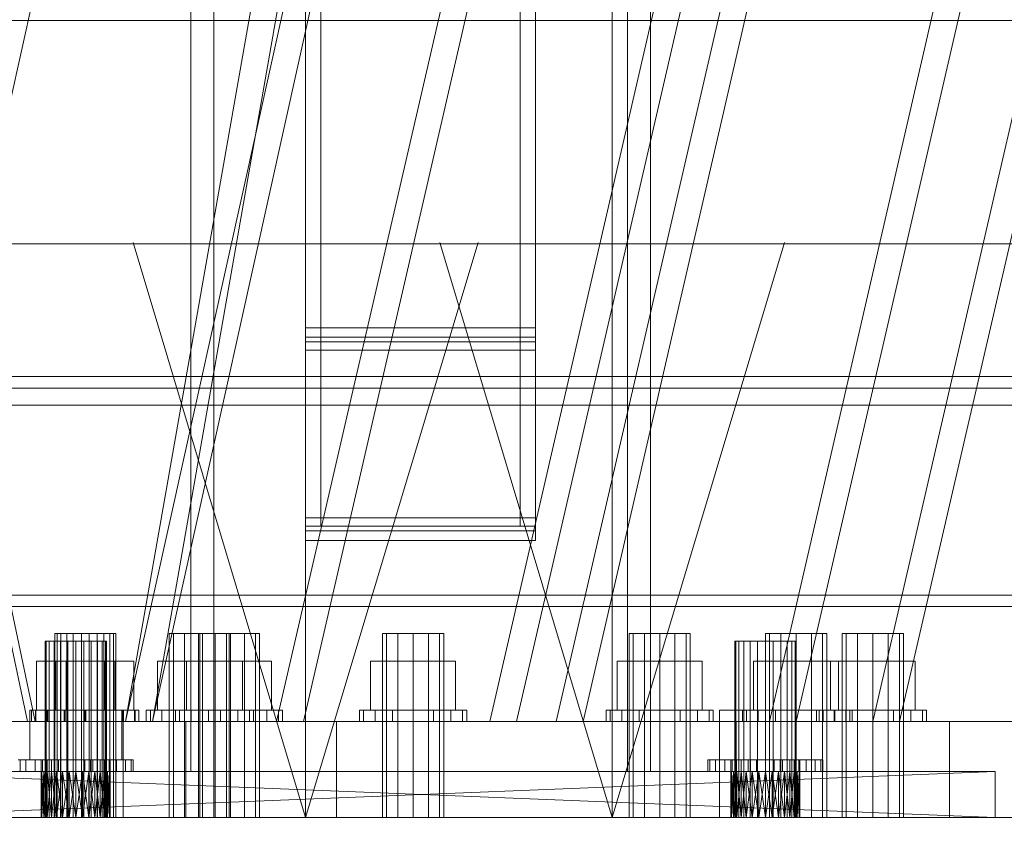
# Model space of a CAD drawing. Header units: millimetres. Extents: x -4738 to 65662, y -68080 to 6847.
# Tile 82 of 256: x -855 to -598, y -36001 to -35792. Entities that reach past the tile are written whole.
import ezdxf

# ---------------------------------------------------------------- set-up
doc = ezdxf.new("R2010")
doc.units = ezdxf.units.MM
for name, color, linetype, lineweight in [('COTAS_O', 1, 'Continuous', 0), ('COTAS_P', 1, 'Continuous', 0), ('frontal_C01', 7, 'Continuous', 0), ('frontal_C02', 7, 'Continuous', 0), ('frontal_C03', 7, 'Continuous', 0), ('frontal_C10', 7, 'Continuous', 0), ('frontal_mezcladora', 7, 'Continuous', 0), ('frontal_secador', 7, 'Continuous', 0)]:
    doc.layers.add(name, color=color, linetype=linetype, lineweight=lineweight)
doc.dimstyles.new('R19_100', dxfattribs={"dimtxt": 250, "dimasz": 150, "dimexe": 150, "dimexo": 80, "dimgap": 100, "dimtad": 1, "dimtih": 1, "dimtoh": 1, "dimdsep": 46, "dimcen": 0.09, "dimadec": 0, "dimazin": 0, "dimtfac": 1, "dimtdec": 4, "dimtofl": 0, "dimtmove": 0, "dimatfit": 3, "dimfxl": 1, "dimtolj": 1, "dimtzin": 0, "dimarcsym": 0})

# ---------------------------------------------------------------- blocks, each defined once
blk = doc.blocks.new('DIM_R31_46')
at = {"layer": 'COTAS_P'}
for p, q in [((-4100, -35030), (-4219.91, -35921.98)), ((140, -35600), (20.09, -36491.98)), ((-4219.91, -35921.98), (-4065.25, -35897.36)), ((20.09, -36491.98), (-4219.91, -35921.98)), ((-4219.91, -35921.98), (-4077.24, -35986.56)), ((20.09, -36491.98), (-122.58, -36427.39)), ((20.09, -36491.98), (-134.57, -36516.59))]:
    blk.add_line(p, q, dxfattribs=at)
blk.add_text('4278.14 P', height=250, rotation=172.3434, dxfattribs=at).set_placement((-2113.24, -36306.08))
blk = doc.blocks.new('DIM_R31_50')
at = {"layer": 'COTAS_O'}
for p, q in [((-1850, -34900), (-1850, -35600)), ((-150, -34900), (-150, -35600)), ((-1850, -35600), (-1700, -35555)), ((-150, -35600), (-300, -35555)), ((-150, -35600), (-1850, -35600)), ((-1850, -35600), (-1700, -35645)), ((-150, -35600), (-300, -35645))]:
    blk.add_line(p, q, dxfattribs=at)
blk.add_text('1700 O', height=250, rotation=180, dxfattribs=at).set_placement((-1000, -35700))
blk = doc.blocks.new('DIM_R31_53')
at = {"layer": 'COTAS_O'}
for p, q in [((-1480, -33670), (-780, -33670)), ((-780, -33670), (-825, -33820)), ((-780, -36000), (-780, -33670)), ((-780, -33670), (-735, -33820)), ((-780, -36000), (-825, -35850)), ((-780, -36000), (-735, -35850)), ((-1480, -36000), (-780, -36000))]:
    blk.add_line(p, q, dxfattribs=at)
blk.add_text('2330 O', height=250, rotation=90, dxfattribs=at).set_placement((-880, -34835))
blk = doc.blocks.new('DIM_R31_54')
at = {"layer": 'COTAS_O'}
for p, q in [((-1480, -35300), (-1330, -35255)), ((490, -35300), (340, -35255)), ((-1480, -36000), (-1480, -35300)), ((-1480, -35300), (490, -35300)), ((-1480, -35300), (-1330, -35345)), ((490, -35300), (340, -35345)), ((490, -36000), (490, -35300))]:
    blk.add_line(p, q, dxfattribs=at)
blk.add_text('1970 O', height=250, dxfattribs=at).set_placement((-495, -35200))
blk = doc.blocks.new('DIM_R31_55')
at = {"layer": 'COTAS_O'}
for p, q in [((-1400, -33000), (-700, -33000)), ((-700, -33000), (-745, -33150)), ((-700, -36000), (-700, -33000)), ((-700, -33000), (-655, -33150)), ((-700, -36000), (-745, -35850)), ((-700, -36000), (-655, -35850)), ((-1400, -36000), (-700, -36000))]:
    blk.add_line(p, q, dxfattribs=at)
blk.add_text('3000 O', height=250, rotation=90, dxfattribs=at).set_placement((-800, -34500))
blk = doc.blocks.new('DIM_R31_56')
at = {"layer": 'COTAS_O'}
for p, q in [((-1400, -35300), (-1250, -35255)), ((1400, -35300), (1250, -35255)), ((-1400, -36000), (-1400, -35300)), ((-1400, -35300), (1400, -35300)), ((-1400, -35300), (-1250, -35345)), ((1400, -35300), (1250, -35345)), ((1400, -36000), (1400, -35300))]:
    blk.add_line(p, q, dxfattribs=at)
blk.add_text('2800 O', height=250, dxfattribs=at).set_placement((0, -35200))

msp = doc.modelspace()

# ---------------------------------------------------------------- linework, layer by layer
at = {"layer": 'frontal_C01'}
for p, q in [((-787.595, -35975), (-470, -34599.343)), ((-780.595, -35975), (-463, -34599.343)), ((-714.595, -35975), (-397, -34599.343)), ((-707.595, -35975), (-390, -34599.343)), ((-631.981, -35975), (-470, -35273.382)), ((-624.981, -35975), (-463, -35273.382)), ((-814.524, -35952), (-815.595, -35952)), ((-815.595, -36000), (-815.595, -35952)), ((-811.595, -35952), (-814.524, -35952)), ((-814.524, -36000), (-814.524, -35952)), ((-807.595, -35952), (-811.595, -35952)), ((-811.595, -36000), (-811.595, -35952)), ((-807.595, -35952), (-803.595, -35952)), ((-807.595, -35952), (-807.595, -36000)), ((-803.595, -35952), (-800.667, -35952)), ((-803.595, -36000), (-803.595, -35952)), ((-800.667, -35952), (-799.595, -35952)), ((-800.667, -36000), (-800.667, -35952)), ((-799.595, -36000), (-799.595, -35952)), ((-694.524, -35952), (-695.595, -35952)), ((-695.595, -36000), (-695.595, -35952)), ((-691.595, -35952), (-694.524, -35952)), ((-694.524, -36000), (-694.524, -35952)), ((-687.595, -35952), (-691.595, -35952)), ((-691.595, -36000), (-691.595, -35952)), ((-687.595, -35952), (-683.595, -35952)), ((-687.595, -35952), (-687.595, -36000)), ((-683.595, -35952), (-680.667, -35952)), ((-683.595, -36000), (-683.595, -35952)), ((-680.667, -35952), (-679.595, -35952)), ((-680.667, -36000), (-680.667, -35952)), ((-679.595, -36000), (-679.595, -35952)), ((-658.909, -35952), (-659.981, -35952)), ((-659.981, -36000), (-659.981, -35952)), ((-655.981, -35952), (-658.909, -35952)), ((-658.909, -36000), (-658.909, -35952)), ((-651.981, -35952), (-655.981, -35952)), ((-655.981, -36000), (-655.981, -35952)), ((-651.981, -35952), (-647.981, -35952)), ((-651.981, -35952), (-651.981, -36000)), ((-647.981, -35952), (-645.053, -35952)), ((-647.981, -36000), (-647.981, -35952)), ((-645.053, -35952), (-643.981, -35952)), ((-645.053, -36000), (-645.053, -35952)), ((-643.981, -36000), (-643.981, -35952)), ((-807.595, -35959.2), (-818.681, -35959.2)), ((-818.681, -35972), (-818.681, -35959.2)), ((-807.595, -35959.2), (-796.51, -35959.2)), ((-807.595, -35959.2), (-807.595, -35972)), ((-796.51, -35972), (-796.51, -35959.2)), ((-687.595, -35959.2), (-698.681, -35959.2)), ((-698.681, -35972), (-698.681, -35959.2)), ((-687.595, -35959.2), (-676.51, -35959.2)), ((-687.595, -35959.2), (-687.595, -35972)), ((-676.51, -35972), (-676.51, -35959.2)), ((-651.981, -35959.2), (-663.066, -35959.2)), ((-663.066, -35972), (-663.066, -35959.2)), ((-651.981, -35959.2), (-640.896, -35959.2)), ((-651.981, -35959.2), (-651.981, -35972)), ((-640.896, -35972), (-640.896, -35959.2)), ((-820.53, -35972), (-821.595, -35972)), ((-821.595, -35975), (-821.595, -35972)), ((-817.495, -35972), (-820.53, -35972)), ((-820.53, -35975), (-820.53, -35972)), ((-818.681, -35972), (-807.595, -35972)), ((-812.953, -35972), (-817.495, -35972)), ((-817.495, -35975), (-817.495, -35972)), ((-807.595, -35972), (-812.953, -35972)), ((-812.953, -35975), (-812.953, -35972)), ((-807.595, -35972), (-802.238, -35972)), ((-807.595, -35972), (-807.595, -35975)), ((-807.595, -35972), (-796.51, -35972)), ((-802.238, -35972), (-797.696, -35972)), ((-802.238, -35975), (-802.238, -35972)), ((-797.696, -35972), (-794.661, -35972)), ((-797.696, -35975), (-797.696, -35972)), ((-794.661, -35972), (-793.595, -35972)), ((-794.661, -35975), (-794.661, -35972)), ((-793.595, -35975), (-793.595, -35972)), ((-700.53, -35972), (-701.595, -35972)), ((-701.595, -35975), (-701.595, -35972)), ((-697.495, -35972), (-700.53, -35972)), ((-700.53, -35975), (-700.53, -35972)), ((-698.681, -35972), (-687.595, -35972)), ((-692.953, -35972), (-697.495, -35972)), ((-697.495, -35975), (-697.495, -35972)), ((-687.595, -35972), (-692.953, -35972)), ((-692.953, -35975), (-692.953, -35972)), ((-687.595, -35972), (-682.238, -35972)), ((-687.595, -35972), (-687.595, -35975)), ((-687.595, -35972), (-676.51, -35972)), ((-682.238, -35972), (-677.696, -35972)), ((-682.238, -35975), (-682.238, -35972)), ((-677.696, -35972), (-674.661, -35972)), ((-677.696, -35975), (-677.696, -35972)), ((-674.661, -35972), (-673.595, -35972)), ((-674.661, -35975), (-674.661, -35972)), ((-673.595, -35975), (-673.595, -35972)), ((-664.916, -35972), (-665.981, -35972)), ((-665.981, -35975), (-665.981, -35972)), ((-661.881, -35972), (-664.916, -35972)), ((-664.916, -35975), (-664.916, -35972)), ((-663.066, -35972), (-651.981, -35972)), ((-657.339, -35972), (-661.881, -35972)), ((-661.881, -35975), (-661.881, -35972)), ((-651.981, -35972), (-657.339, -35972)), ((-657.339, -35975), (-657.339, -35972)), ((-651.981, -35972), (-646.624, -35972)), ((-651.981, -35972), (-651.981, -35975)), ((-651.981, -35972), (-640.896, -35972)), ((-646.624, -35972), (-642.082, -35972)), ((-646.624, -35975), (-646.624, -35972)), ((-642.082, -35972), (-639.047, -35972)), ((-642.082, -35975), (-642.082, -35972)), ((-639.047, -35972), (-637.981, -35972)), ((-639.047, -35975), (-639.047, -35972)), ((-637.981, -35975), (-637.981, -35972)), ((-827.595, -35975), (-667.595, -35975)), ((-827.595, -36000), (-827.595, -35975)), ((-820.53, -35975), (-821.595, -35975)), ((-817.495, -35975), (-820.53, -35975)), ((-812.953, -35975), (-817.495, -35975)), ((-812.953, -35975), (-807.595, -35975)), ((-807.595, -35975), (-802.238, -35975)), ((-802.238, -35975), (-797.696, -35975)), ((-797.696, -35975), (-794.661, -35975)), ((-794.661, -35975), (-793.595, -35975)), ((-787.595, -35975), (-780.595, -35975)), ((-780.595, -35975), (-714.595, -35975)), ((-714.595, -35975), (-707.595, -35975)), ((-700.53, -35975), (-701.595, -35975)), ((-697.495, -35975), (-700.53, -35975)), ((-692.953, -35975), (-697.495, -35975)), ((-692.953, -35975), (-687.595, -35975)), ((-687.595, -35975), (-682.238, -35975)), ((-682.238, -35975), (-677.696, -35975)), ((-677.696, -35975), (-674.661, -35975)), ((-674.661, -35975), (-673.595, -35975)), ((-671.981, -35975), (-511.981, -35975)), ((-671.981, -36000), (-671.981, -35975)), ((-667.595, -36000), (-667.595, -35975)), ((-664.916, -35975), (-665.981, -35975)), ((-661.881, -35975), (-664.916, -35975)), ((-657.339, -35975), (-661.881, -35975)), ((-657.339, -35975), (-651.981, -35975)), ((-651.981, -35975), (-646.624, -35975)), ((-646.624, -35975), (-642.082, -35975)), ((-642.082, -35975), (-639.047, -35975)), ((-639.047, -35975), (-637.981, -35975)), ((-631.981, -35975), (-624.981, -35975)), ((-624.981, -35975), (-558.981, -35975)), ((-827.595, -36000), (-667.595, -36000)), ((-814.524, -36000), (-815.595, -36000)), ((-811.595, -36000), (-814.524, -36000)), ((-811.595, -36000), (-807.595, -36000)), ((-807.595, -36000), (-803.595, -36000)), ((-803.595, -36000), (-800.667, -36000)), ((-800.667, -36000), (-799.595, -36000)), ((-694.524, -36000), (-695.595, -36000)), ((-691.595, -36000), (-694.524, -36000)), ((-691.595, -36000), (-687.595, -36000)), ((-687.595, -36000), (-683.595, -36000)), ((-683.595, -36000), (-680.667, -36000)), ((-680.667, -36000), (-679.595, -36000)), ((-671.981, -36000), (-511.981, -36000)), ((-658.909, -36000), (-659.981, -36000)), ((-655.981, -36000), (-658.909, -36000)), ((-655.981, -36000), (-651.981, -36000)), ((-651.981, -36000), (-647.981, -36000)), ((-647.981, -36000), (-645.053, -36000)), ((-645.053, -36000), (-643.981, -36000))]:
    msp.add_line(p, q, dxfattribs=at)
at = {"layer": 'frontal_C02'}
for p, q in [((-827, -35975), (-397, -33530.372)), ((-820, -35975), (-390, -33530.372)), ((-893, -35975), (-463, -34035.57)), ((-827, -35975), (-397, -34035.57)), ((-820, -35975), (-390, -34035.57)), ((-731.964, -35975), (-470, -34840.309)), ((-724.964, -35975), (-463, -34840.309)), ((-658.964, -35975), (-397, -34840.309)), ((-651.964, -35975), (-390, -34840.309)), ((-806.928, -35952), (-808, -35952)), ((-808, -36000), (-808, -35952)), ((-804, -35952), (-806.928, -35952)), ((-806.928, -36000), (-806.928, -35952)), ((-800, -35952), (-804, -35952)), ((-804, -36000), (-804, -35952)), ((-800, -35952), (-796, -35952)), ((-800, -35952), (-800, -36000)), ((-796, -35952), (-793.072, -35952)), ((-796, -36000), (-796, -35952)), ((-793.072, -35952), (-792, -35952)), ((-793.072, -36000), (-793.072, -35952)), ((-792, -36000), (-792, -35952)), ((-758.892, -35952), (-759.964, -35952)), ((-759.964, -36000), (-759.964, -35952)), ((-755.964, -35952), (-758.892, -35952)), ((-758.892, -36000), (-758.892, -35952)), ((-751.964, -35952), (-755.964, -35952)), ((-755.964, -36000), (-755.964, -35952)), ((-751.964, -35952), (-747.964, -35952)), ((-751.964, -35952), (-751.964, -36000)), ((-747.964, -35952), (-745.036, -35952)), ((-747.964, -36000), (-747.964, -35952)), ((-745.036, -35952), (-743.964, -35952)), ((-745.036, -36000), (-745.036, -35952)), ((-743.964, -36000), (-743.964, -35952)), ((-638.892, -35952), (-639.964, -35952)), ((-639.964, -36000), (-639.964, -35952)), ((-635.964, -35952), (-638.892, -35952)), ((-638.892, -36000), (-638.892, -35952)), ((-631.964, -35952), (-635.964, -35952)), ((-635.964, -36000), (-635.964, -35952)), ((-631.964, -35952), (-627.964, -35952)), ((-631.964, -35952), (-631.964, -36000)), ((-627.964, -35952), (-625.036, -35952)), ((-627.964, -36000), (-627.964, -35952)), ((-625.036, -35952), (-623.964, -35952)), ((-625.036, -36000), (-625.036, -35952)), ((-623.964, -36000), (-623.964, -35952)), ((-800, -35959.2), (-811.085, -35959.2)), ((-811.085, -35972), (-811.085, -35959.2)), ((-800, -35959.2), (-788.915, -35959.2)), ((-800, -35959.2), (-800, -35972)), ((-788.915, -35972), (-788.915, -35959.2)), ((-751.964, -35959.2), (-763.049, -35959.2)), ((-763.049, -35972), (-763.049, -35959.2)), ((-751.964, -35959.2), (-740.879, -35959.2)), ((-751.964, -35959.2), (-751.964, -35972)), ((-740.879, -35972), (-740.879, -35959.2)), ((-631.964, -35959.2), (-643.049, -35959.2)), ((-643.049, -35972), (-643.049, -35959.2)), ((-631.964, -35959.2), (-620.879, -35959.2)), ((-631.964, -35959.2), (-631.964, -35972)), ((-620.879, -35972), (-620.879, -35959.2)), ((-812.934, -35972), (-814, -35972)), ((-814, -35975), (-814, -35972)), ((-809.899, -35972), (-812.934, -35972)), ((-812.934, -35975), (-812.934, -35972)), ((-811.085, -35972), (-800, -35972)), ((-805.358, -35972), (-809.899, -35972)), ((-809.899, -35975), (-809.899, -35972)), ((-800, -35972), (-805.358, -35972)), ((-805.358, -35975), (-805.358, -35972)), ((-800, -35972), (-794.642, -35972)), ((-800, -35972), (-800, -35975)), ((-800, -35972), (-788.915, -35972)), ((-794.642, -35972), (-790.101, -35972)), ((-794.642, -35975), (-794.642, -35972)), ((-790.101, -35972), (-787.066, -35972)), ((-790.101, -35975), (-790.101, -35972)), ((-787.066, -35972), (-786, -35972)), ((-787.066, -35975), (-787.066, -35972)), ((-786, -35975), (-786, -35972)), ((-764.898, -35972), (-765.964, -35972)), ((-765.964, -35975), (-765.964, -35972)), ((-761.863, -35972), (-764.898, -35972)), ((-764.898, -35975), (-764.898, -35972)), ((-763.049, -35972), (-751.964, -35972)), ((-757.322, -35972), (-761.863, -35972)), ((-761.863, -35975), (-761.863, -35972)), ((-751.964, -35972), (-757.322, -35972)), ((-757.322, -35975), (-757.322, -35972)), ((-751.964, -35972), (-746.606, -35972)), ((-751.964, -35972), (-751.964, -35975)), ((-751.964, -35972), (-740.879, -35972)), ((-746.606, -35972), (-742.065, -35972)), ((-746.606, -35975), (-746.606, -35972)), ((-742.065, -35972), (-739.03, -35972)), ((-742.065, -35975), (-742.065, -35972)), ((-739.03, -35972), (-737.964, -35972)), ((-739.03, -35975), (-739.03, -35972)), ((-737.964, -35975), (-737.964, -35972)), ((-644.898, -35972), (-645.964, -35972)), ((-645.964, -35975), (-645.964, -35972)), ((-641.863, -35972), (-644.898, -35972)), ((-644.898, -35975), (-644.898, -35972)), ((-643.049, -35972), (-631.964, -35972)), ((-637.322, -35972), (-641.863, -35972)), ((-641.863, -35975), (-641.863, -35972)), ((-631.964, -35972), (-637.322, -35972)), ((-637.322, -35975), (-637.322, -35972)), ((-631.964, -35972), (-626.606, -35972)), ((-631.964, -35972), (-631.964, -35975)), ((-631.964, -35972), (-620.879, -35972)), ((-626.606, -35972), (-622.065, -35972)), ((-626.606, -35975), (-626.606, -35972)), ((-622.065, -35972), (-619.03, -35972)), ((-622.065, -35975), (-622.065, -35972)), ((-619.03, -35972), (-617.964, -35972)), ((-619.03, -35975), (-619.03, -35972)), ((-617.964, -35975), (-617.964, -35972)), ((-940, -35975), (-780, -35975)), ((-893, -35975), (-827, -35975)), ((-827, -35975), (-820, -35975)), ((-812.934, -35975), (-814, -35975)), ((-809.899, -35975), (-812.934, -35975)), ((-805.358, -35975), (-809.899, -35975)), ((-805.358, -35975), (-800, -35975)), ((-800, -35975), (-794.642, -35975)), ((-794.642, -35975), (-790.101, -35975)), ((-790.101, -35975), (-787.066, -35975)), ((-787.066, -35975), (-786, -35975)), ((-780, -36000), (-780, -35975)), ((-771.964, -35975), (-611.964, -35975)), ((-771.964, -36000), (-771.964, -35975)), ((-764.898, -35975), (-765.964, -35975)), ((-761.863, -35975), (-764.898, -35975)), ((-757.322, -35975), (-761.863, -35975)), ((-757.322, -35975), (-751.964, -35975)), ((-751.964, -35975), (-746.606, -35975)), ((-746.606, -35975), (-742.065, -35975)), ((-742.065, -35975), (-739.03, -35975)), ((-739.03, -35975), (-737.964, -35975)), ((-731.964, -35975), (-724.964, -35975)), ((-724.964, -35975), (-658.964, -35975)), ((-658.964, -35975), (-651.964, -35975)), ((-644.898, -35975), (-645.964, -35975)), ((-641.863, -35975), (-644.898, -35975)), ((-637.322, -35975), (-641.863, -35975)), ((-637.322, -35975), (-631.964, -35975)), ((-631.964, -35975), (-626.606, -35975)), ((-626.606, -35975), (-622.065, -35975)), ((-622.065, -35975), (-619.03, -35975)), ((-619.03, -35975), (-617.964, -35975)), ((-611.964, -36000), (-611.964, -35975)), ((-940, -36000), (-780, -36000)), ((-806.928, -36000), (-808, -36000)), ((-804, -36000), (-806.928, -36000)), ((-804, -36000), (-800, -36000)), ((-800, -36000), (-796, -36000)), ((-796, -36000), (-793.072, -36000)), ((-793.072, -36000), (-792, -36000)), ((-771.964, -36000), (-611.964, -36000)), ((-758.892, -36000), (-759.964, -36000)), ((-755.964, -36000), (-758.892, -36000)), ((-755.964, -36000), (-751.964, -36000)), ((-751.964, -36000), (-747.964, -36000)), ((-747.964, -36000), (-745.036, -36000)), ((-745.036, -36000), (-743.964, -36000)), ((-638.892, -36000), (-639.964, -36000)), ((-635.964, -36000), (-638.892, -36000)), ((-635.964, -36000), (-631.964, -36000)), ((-631.964, -36000), (-627.964, -36000)), ((-627.964, -36000), (-625.036, -36000)), ((-625.036, -36000), (-623.964, -36000))]:
    msp.add_line(p, q, dxfattribs=at)
at = {"layer": 'frontal_C03'}
for p, q in [((-1678.13, -35792.091), (1678.13, -35792.091)), ((-1572.608, -35850.423), (1572.608, -35850.423)), ((-1572.608, -35892.423), (1572.608, -35892.423))]:
    msp.add_line(p, q, dxfattribs=at)
at = {"layer": 'frontal_C10'}
for p, q in [((-1140.786, -34618.837), (-852.583, -35975)), ((-850.63, -35975), (-1138.833, -34618.837)), ((-844.881, -35952), (-845.458, -35952)), ((-845.458, -35952), (-843.906, -35952)), ((-845.458, -36000), (-845.458, -35952)), ((-842.332, -35952), (-844.881, -35952)), ((-844.881, -36000), (-844.881, -35952)), ((-843.906, -35952), (-840.643, -35952)), ((-843.906, -36000), (-843.906, -35952)), ((-838.492, -35952), (-842.332, -35952)), ((-842.332, -36000), (-842.332, -35952)), ((-840.643, -35952), (-836.542, -35952)), ((-840.643, -36000), (-840.643, -35952)), ((-834.391, -35952), (-838.492, -35952)), ((-838.492, -36000), (-838.492, -35952)), ((-836.542, -35952), (-832.703, -35952)), ((-836.542, -36000), (-836.542, -35952)), ((-831.128, -35952), (-834.391, -35952)), ((-834.391, -35952), (-834.391, -36000)), ((-832.703, -35952), (-830.153, -35952)), ((-832.703, -36000), (-832.703, -35952)), ((-829.577, -35952), (-831.128, -35952)), ((-831.128, -36000), (-831.128, -35952)), ((-830.153, -35952), (-829.577, -35952)), ((-830.153, -36000), (-830.153, -35952)), ((-829.577, -36000), (-829.577, -35952)), ((-845.22, -35959.2), (-850.222, -35959.2)), ((-850.222, -35959.2), (-842.519, -35959.2)), ((-850.222, -35972), (-850.222, -35959.2)), ((-832.516, -35959.2), (-845.22, -35959.2)), ((-845.22, -35972), (-845.22, -35959.2)), ((-842.519, -35959.2), (-829.814, -35959.2)), ((-842.519, -35972), (-842.519, -35959.2)), ((-824.813, -35959.2), (-832.516, -35959.2)), ((-832.516, -35959.2), (-832.516, -35972)), ((-829.814, -35959.2), (-824.813, -35959.2)), ((-829.814, -35972), (-829.814, -35959.2)), ((-824.813, -35972), (-824.813, -35959.2)), ((-850.404, -35972), (-851.517, -35972)), ((-851.517, -35972), (-850.498, -35972)), ((-851.517, -35975), (-851.517, -35972)), ((-850.498, -35972), (-847.503, -35972)), ((-850.498, -35975), (-850.498, -35972)), ((-847.33, -35972), (-850.404, -35972)), ((-850.404, -35975), (-850.404, -35972)), ((-842.519, -35972), (-850.222, -35972)), ((-850.222, -35972), (-845.22, -35972)), ((-847.503, -35972), (-842.988, -35972)), ((-847.503, -35975), (-847.503, -35972)), ((-842.761, -35972), (-847.33, -35972)), ((-847.33, -35975), (-847.33, -35972)), ((-845.22, -35972), (-832.516, -35972)), ((-842.988, -35972), (-837.64, -35972)), ((-842.988, -35975), (-842.988, -35972)), ((-837.395, -35972), (-842.761, -35972)), ((-842.761, -35975), (-842.761, -35972)), ((-829.814, -35972), (-842.519, -35972)), ((-837.64, -35972), (-832.273, -35972)), ((-837.64, -35975), (-837.64, -35972)), ((-832.047, -35972), (-837.395, -35972)), ((-837.395, -35975), (-837.395, -35972)), ((-832.516, -35972), (-824.813, -35972)), ((-832.273, -35972), (-827.705, -35972)), ((-832.273, -35975), (-832.273, -35972)), ((-827.532, -35972), (-832.047, -35972)), ((-832.047, -35972), (-832.047, -35975)), ((-824.813, -35972), (-829.814, -35972)), ((-827.705, -35972), (-824.63, -35972)), ((-827.705, -35975), (-827.705, -35972)), ((-824.537, -35972), (-827.532, -35972)), ((-827.532, -35975), (-827.532, -35972)), ((-824.63, -35972), (-823.518, -35972)), ((-824.63, -35975), (-824.63, -35972)), ((-823.518, -35972), (-824.537, -35972)), ((-824.537, -35975), (-824.537, -35972)), ((-823.518, -35975), (-823.518, -35972)), ((-811.292, -35975), (-921.752, -35975)), ((-852.583, -35975), (-907.813, -35975)), ((-905.859, -35975), (-850.63, -35975)), ((-852.583, -35975), (-872.121, -35975)), ((-858.182, -35975), (-811.292, -35975)), ((-857.186, -35975), (-852.583, -35975)), ((-850.63, -35975), (-852.583, -35975)), ((-850.498, -35975), (-851.517, -35975)), ((-851.517, -35975), (-850.404, -35975)), ((-847.503, -35975), (-850.498, -35975)), ((-850.404, -35975), (-847.33, -35975)), ((-842.988, -35975), (-847.503, -35975)), ((-847.33, -35975), (-842.761, -35975)), ((-837.64, -35975), (-842.988, -35975)), ((-842.761, -35975), (-837.395, -35975)), ((-832.273, -35975), (-837.64, -35975)), ((-837.395, -35975), (-832.047, -35975)), ((-827.705, -35975), (-832.273, -35975)), ((-832.047, -35975), (-827.532, -35975)), ((-824.63, -35975), (-827.705, -35975)), ((-827.532, -35975), (-824.537, -35975)), ((-823.518, -35975), (-824.63, -35975)), ((-824.537, -35975), (-823.518, -35975)), ((-811.292, -36000), (-811.292, -35975)), ((-921.752, -36000), (-811.292, -36000)), ((-811.292, -36000), (-858.182, -36000)), ((-843.906, -36000), (-845.458, -36000)), ((-845.458, -36000), (-844.881, -36000)), ((-844.881, -36000), (-842.332, -36000)), ((-840.643, -36000), (-843.906, -36000)), ((-842.332, -36000), (-838.492, -36000)), ((-836.542, -36000), (-840.643, -36000)), ((-838.492, -36000), (-834.391, -36000)), ((-832.703, -36000), (-836.542, -36000)), ((-834.391, -36000), (-831.128, -36000)), ((-830.153, -36000), (-832.703, -36000)), ((-831.128, -36000), (-829.577, -36000)), ((-829.577, -36000), (-830.153, -36000))]:
    msp.add_line(p, q, dxfattribs=at)
at = {"layer": 'frontal_mezcladora'}
for p, q in [((-810, -35988), (-810, -34900)), ((-804, -35988), (-804, -34900)), ((-696, -35988), (-696, -34900)), ((-690, -35988), (-690, -34900)), ((-780, -35872.255), (-780, -35022.255)), ((-720, -35022.255), (-720, -35872.255)), ((-780, -35874.749), (-780, -35024.749)), ((-720, -35024.749), (-720, -35874.749)), ((-780, -35025.954), (-780, -35875.954)), ((-776, -35025.954), (-776, -35875.954)), ((-724, -35875.954), (-724, -35025.954)), ((-720, -35875.954), (-720, -35025.954)), ((-780, -35028.116), (-780, -35878.116)), ((-776, -35028.116), (-776, -35878.116)), ((-724, -35878.116), (-724, -35028.116)), ((-720, -35878.116), (-720, -35028.116)), ((-780, -35921.884), (-780, -35071.884)), ((-776, -35921.884), (-776, -35071.884)), ((-724, -35071.884), (-724, -35921.884)), ((-720, -35071.884), (-720, -35921.884)), ((-780, -35924.046), (-780, -35074.046)), ((-780, -35075.251), (-780, -35925.251)), ((-776, -35924.046), (-776, -35074.046)), ((-724, -35074.046), (-724, -35924.046)), ((-720, -35074.046), (-720, -35924.046)), ((-720, -35925.251), (-720, -35075.251)), ((-780, -35077.745), (-780, -35927.745)), ((-720, -35927.745), (-720, -35077.745)), ((-720, -35872.255), (-780, -35872.255)), ((-780, -35872.255), (-780, -35875.954)), ((-720, -35875.954), (-720, -35872.255)), ((-720, -35874.749), (-780, -35874.749)), ((-780, -35874.749), (-780, -35878.116)), ((-720, -35878.116), (-720, -35874.749)), ((-780, -35875.954), (-720, -35875.954)), ((-776, -35875.954), (-780, -35875.954)), ((-780, -35875.954), (-780, -35924.046)), ((-780, -35878.116), (-720, -35878.116)), ((-776, -35878.116), (-780, -35878.116)), ((-780, -35878.116), (-780, -35921.884)), ((-776, -35924.046), (-776, -35875.954)), ((-776, -35921.884), (-776, -35878.116)), ((-720, -35875.954), (-724, -35875.954)), ((-724, -35875.954), (-724, -35924.046)), ((-720, -35878.116), (-724, -35878.116)), ((-724, -35878.116), (-724, -35921.884)), ((-720, -35924.046), (-720, -35875.954)), ((-720, -35921.884), (-720, -35878.116)), ((-720, -35921.884), (-780, -35921.884)), ((-780, -35921.884), (-780, -35925.251)), ((-780, -35921.884), (-776, -35921.884)), ((-724, -35921.884), (-720, -35921.884)), ((-720, -35925.251), (-720, -35921.884)), ((-720, -35924.046), (-780, -35924.046)), ((-780, -35924.046), (-780, -35927.745)), ((-780, -35924.046), (-776, -35924.046)), ((-724, -35924.046), (-720, -35924.046)), ((-720, -35927.745), (-720, -35924.046)), ((-780, -35925.251), (-720, -35925.251)), ((-780, -35927.745), (-720, -35927.745)), ((-847.727, -35954), (-848, -35954)), ((-848, -36000), (-848, -35954)), ((-846.928, -35954), (-847.727, -35954)), ((-847.727, -36000), (-847.727, -35954)), ((-845.657, -35954), (-846.928, -35954)), ((-846.928, -36000), (-846.928, -35954)), ((-844, -35954), (-845.657, -35954)), ((-845.657, -36000), (-845.657, -35954)), ((-842.071, -35954), (-844, -35954)), ((-844, -36000), (-844, -35954)), ((-840, -35954), (-842.071, -35954)), ((-842.071, -36000), (-842.071, -35954)), ((-840, -35954), (-837.929, -35954)), ((-840, -35954), (-840, -36000)), ((-837.929, -35954), (-836, -35954)), ((-837.929, -36000), (-837.929, -35954)), ((-836, -35954), (-834.343, -35954)), ((-836, -36000), (-836, -35954)), ((-834.343, -35954), (-833.072, -35954)), ((-834.343, -36000), (-834.343, -35954)), ((-833.072, -35954), (-832.273, -35954)), ((-833.072, -36000), (-833.072, -35954)), ((-832.273, -35954), (-832, -35954)), ((-832.273, -36000), (-832.273, -35954)), ((-832, -36000), (-832, -35954)), ((-667.727, -35954), (-668, -35954)), ((-668, -36000), (-668, -35954)), ((-666.928, -35954), (-667.727, -35954)), ((-667.727, -36000), (-667.727, -35954)), ((-665.657, -35954), (-666.928, -35954)), ((-666.928, -36000), (-666.928, -35954)), ((-664, -35954), (-665.657, -35954)), ((-665.657, -36000), (-665.657, -35954)), ((-662.071, -35954), (-664, -35954)), ((-664, -36000), (-664, -35954)), ((-660, -35954), (-662.071, -35954)), ((-662.071, -36000), (-662.071, -35954)), ((-660, -35954), (-657.929, -35954)), ((-660, -35954), (-660, -36000)), ((-657.929, -35954), (-656, -35954)), ((-657.929, -36000), (-657.929, -35954)), ((-656, -35954), (-654.343, -35954)), ((-656, -36000), (-656, -35954)), ((-654.343, -35954), (-653.072, -35954)), ((-654.343, -36000), (-654.343, -35954)), ((-653.072, -35954), (-652.273, -35954)), ((-653.072, -36000), (-653.072, -35954)), ((-652.273, -35954), (-652, -35954)), ((-652.273, -36000), (-652.273, -35954)), ((-652, -36000), (-652, -35954)), ((-851.994, -35985), (-851.994, -35972)), ((-851.994, -35972), (-840, -35972)), ((-851.994, -35972), (-846.928, -35972)), ((-840, -35972), (-846.928, -35972)), ((-846.928, -35972), (-846.928, -35985)), ((-828.006, -35972), (-840, -35972)), ((-840, -35972), (-840, -35985)), ((-840, -35972), (-833.072, -35972)), ((-833.072, -35972), (-833.072, -35985)), ((-828.006, -35972), (-833.072, -35972)), ((-828.006, -35985), (-828.006, -35972)), ((-671.994, -35985), (-671.994, -35972)), ((-671.994, -35972), (-660, -35972)), ((-671.994, -35972), (-666.928, -35972)), ((-660, -35972), (-666.928, -35972)), ((-666.928, -35972), (-666.928, -35985)), ((-648.006, -35972), (-660, -35972)), ((-660, -35972), (-660, -35985)), ((-660, -35972), (-653.072, -35972)), ((-653.072, -35972), (-653.072, -35985)), ((-648.006, -35972), (-653.072, -35972)), ((-648.006, -35985), (-648.006, -35972)), ((-855, -35985), (-854.489, -35985)), ((-855, -35985), (-849, -35985)), ((-854.489, -35988), (-854.489, -35985)), ((-854.489, -35985), (-852.99, -35985)), ((-854.489, -35985), (-848.693, -35985)), ((-852.99, -35988), (-852.99, -35985)), ((-852.99, -35985), (-850.607, -35985)), ((-852.99, -35985), (-847.794, -35985)), ((-840, -35985), (-851.994, -35985)), ((-846.928, -35985), (-851.994, -35985)), ((-850.607, -35988), (-850.607, -35985)), ((-850.607, -35985), (-847.5, -35985)), ((-850.607, -35985), (-846.364, -35985)), ((-848.693, -35985), (-849, -35985)), ((-849, -35985), (-849, -35988)), ((-847.794, -35985), (-848.693, -35985)), ((-848.693, -35985), (-848.693, -35988)), ((-846.364, -35985), (-847.794, -35985)), ((-847.794, -35985), (-847.794, -35988)), ((-847.5, -35988), (-847.5, -35985)), ((-847.5, -35985), (-843.882, -35985)), ((-847.5, -35985), (-844.5, -35985)), ((-846.928, -35985), (-840, -35985)), ((-844.5, -35985), (-846.364, -35985)), ((-846.364, -35985), (-846.364, -35988)), ((-842.329, -35985), (-844.5, -35985)), ((-844.5, -35985), (-844.5, -35988)), ((-843.882, -35988), (-843.882, -35985)), ((-843.882, -35985), (-840, -35985)), ((-843.882, -35985), (-842.329, -35985)), ((-840, -35985), (-842.329, -35985)), ((-842.329, -35985), (-842.329, -35988)), ((-836.118, -35985), (-840, -35985)), ((-840, -35985), (-840, -35988)), ((-840, -35985), (-837.671, -35985)), ((-840, -35985), (-828.006, -35985)), ((-833.072, -35985), (-840, -35985)), ((-837.671, -35985), (-837.671, -35988)), ((-836.118, -35985), (-837.671, -35985)), ((-837.671, -35985), (-835.5, -35985)), ((-836.118, -35988), (-836.118, -35985)), ((-832.5, -35985), (-836.118, -35985)), ((-835.5, -35985), (-835.5, -35988)), ((-832.5, -35985), (-835.5, -35985)), ((-835.5, -35985), (-833.636, -35985)), ((-833.636, -35985), (-833.636, -35988)), ((-829.393, -35985), (-833.636, -35985)), ((-833.636, -35985), (-832.206, -35985)), ((-833.072, -35985), (-828.006, -35985)), ((-832.5, -35988), (-832.5, -35985)), ((-829.393, -35985), (-832.5, -35985)), ((-832.206, -35985), (-832.206, -35988)), ((-827.01, -35985), (-832.206, -35985)), ((-832.206, -35985), (-831.307, -35985)), ((-831.307, -35985), (-831.307, -35988)), ((-825.511, -35985), (-831.307, -35985)), ((-831.307, -35985), (-831, -35985)), ((-831, -35985), (-831, -35988)), ((-825, -35985), (-831, -35985)), ((-829.393, -35988), (-829.393, -35985)), ((-827.01, -35985), (-829.393, -35985)), ((-827.01, -35988), (-827.01, -35985)), ((-825.511, -35985), (-827.01, -35985)), ((-825.511, -35988), (-825.511, -35985)), ((-825, -35985), (-825.511, -35985)), ((-825, -35988), (-825, -35985)), ((-675, -35988), (-675, -35985)), ((-675, -35985), (-674.489, -35985)), ((-675, -35985), (-669, -35985)), ((-674.489, -35988), (-674.489, -35985)), ((-674.489, -35985), (-672.99, -35985)), ((-674.489, -35985), (-668.693, -35985)), ((-672.99, -35988), (-672.99, -35985)), ((-672.99, -35985), (-670.607, -35985)), ((-672.99, -35985), (-667.794, -35985)), ((-660, -35985), (-671.994, -35985)), ((-666.928, -35985), (-671.994, -35985)), ((-670.607, -35988), (-670.607, -35985)), ((-670.607, -35985), (-667.5, -35985)), ((-670.607, -35985), (-666.364, -35985)), ((-668.693, -35985), (-669, -35985)), ((-669, -35985), (-669, -35988)), ((-667.794, -35985), (-668.693, -35985)), ((-668.693, -35985), (-668.693, -35988)), ((-666.364, -35985), (-667.794, -35985)), ((-667.794, -35985), (-667.794, -35988)), ((-667.5, -35988), (-667.5, -35985)), ((-667.5, -35985), (-663.882, -35985)), ((-667.5, -35985), (-664.5, -35985)), ((-666.928, -35985), (-660, -35985)), ((-664.5, -35985), (-666.364, -35985)), ((-666.364, -35985), (-666.364, -35988)), ((-662.329, -35985), (-664.5, -35985)), ((-664.5, -35985), (-664.5, -35988)), ((-663.882, -35988), (-663.882, -35985)), ((-663.882, -35985), (-660, -35985)), ((-663.882, -35985), (-662.329, -35985)), ((-660, -35985), (-662.329, -35985)), ((-662.329, -35985), (-662.329, -35988)), ((-656.118, -35985), (-660, -35985)), ((-660, -35985), (-660, -35988)), ((-660, -35985), (-657.671, -35985)), ((-660, -35985), (-648.006, -35985)), ((-653.072, -35985), (-660, -35985)), ((-657.671, -35985), (-657.671, -35988)), ((-656.118, -35985), (-657.671, -35985)), ((-657.671, -35985), (-655.5, -35985)), ((-656.118, -35988), (-656.118, -35985)), ((-652.5, -35985), (-656.118, -35985)), ((-655.5, -35985), (-655.5, -35988)), ((-652.5, -35985), (-655.5, -35985)), ((-655.5, -35985), (-653.636, -35985)), ((-653.636, -35985), (-653.636, -35988)), ((-649.393, -35985), (-653.636, -35985)), ((-653.636, -35985), (-652.206, -35985)), ((-653.072, -35985), (-648.006, -35985)), ((-652.5, -35988), (-652.5, -35985)), ((-649.393, -35985), (-652.5, -35985)), ((-652.206, -35985), (-652.206, -35988)), ((-647.01, -35985), (-652.206, -35985)), ((-652.206, -35985), (-651.307, -35985)), ((-651.307, -35985), (-651.307, -35988)), ((-645.511, -35985), (-651.307, -35985)), ((-651.307, -35985), (-651, -35985)), ((-651, -35985), (-651, -35988)), ((-645, -35985), (-651, -35985)), ((-649.393, -35988), (-649.393, -35985)), ((-647.01, -35985), (-649.393, -35985)), ((-647.01, -35988), (-647.01, -35985)), ((-645.511, -35985), (-647.01, -35985)), ((-645.511, -35988), (-645.511, -35985)), ((-645, -35985), (-645.511, -35985)), ((-645, -35988), (-645, -35985)), ((-660, -35988), (-900, -35988)), ((-900, -35988), (-661.756, -35988)), ((-900, -35988), (-840, -35988)), ((-838.244, -35988), (-900, -35988)), ((-900, -35988), (-841.756, -35988)), ((-600, -35988), (-900, -35988)), ((-900, -35988), (-663.444, -35988)), ((-836.556, -35988), (-900, -35988)), ((-900, -35988), (-843.444, -35988)), ((-900, -35988), (-665, -35988)), ((-835, -35988), (-900, -35988)), ((-900, -35988), (-845, -35988)), ((-900, -35988), (-666.364, -35988)), ((-900, -35988), (-846.364, -35988)), ((-900, -35988), (-667.483, -35988)), ((-900, -35988), (-847.483, -35988)), ((-900, -35988), (-668.315, -35988)), ((-900, -35988), (-848.315, -35988)), ((-900, -35988), (-668.827, -35988)), ((-900, -35988), (-848.827, -35988)), ((-900, -35988), (-669, -35988)), ((-900, -35988), (-849, -35988)), ((-658.244, -35988), (-900, -35988)), ((-600, -36000), (-900, -35988)), ((-900, -36000), (-600, -35988)), ((-854.489, -35988), (-855, -35988)), ((-849, -35988), (-855, -35988)), ((-852.99, -35988), (-854.489, -35988)), ((-848.693, -35988), (-854.489, -35988)), ((-850.607, -35988), (-852.99, -35988)), ((-847.794, -35988), (-852.99, -35988)), ((-847.5, -35988), (-850.607, -35988)), ((-846.364, -35988), (-850.607, -35988)), ((-849, -35988), (-848.827, -35988)), ((-840, -35988), (-849, -35988)), ((-841.756, -35988), (-849, -35988)), ((-843.444, -35988), (-849, -35988)), ((-845, -35988), (-849, -35988)), ((-846.364, -35988), (-849, -35988)), ((-847.483, -35988), (-849, -35988)), ((-849, -36000), (-848.827, -35988)), ((-849, -36000), (-849, -35988)), ((-848.827, -36000), (-849, -35988)), ((-849, -35988), (-848.693, -35988)), ((-848.827, -35988), (-848.315, -35988)), ((-840, -35988), (-848.827, -35988)), ((-848.827, -36000), (-848.315, -35988)), ((-848.827, -36000), (-848.827, -35988)), ((-848.315, -36000), (-848.827, -35988)), ((-848.693, -35988), (-847.794, -35988)), ((-848.315, -35988), (-847.483, -35988)), ((-840, -35988), (-848.315, -35988)), ((-848.315, -36000), (-847.483, -35988)), ((-848.315, -36000), (-848.315, -35988)), ((-847.483, -36000), (-848.315, -35988)), ((-847.794, -35988), (-846.364, -35988)), ((-843.882, -35988), (-847.5, -35988)), ((-844.5, -35988), (-847.5, -35988)), ((-847.483, -35988), (-846.364, -35988)), ((-840, -35988), (-847.483, -35988)), ((-847.483, -36000), (-846.364, -35988)), ((-847.483, -36000), (-847.483, -35988)), ((-846.364, -36000), (-847.483, -35988)), ((-846.364, -35988), (-845, -35988)), ((-840, -35988), (-846.364, -35988)), ((-846.364, -36000), (-845, -35988)), ((-846.364, -36000), (-846.364, -35988)), ((-845, -36000), (-846.364, -35988)), ((-846.364, -35988), (-844.5, -35988)), ((-845, -35988), (-843.444, -35988)), ((-840, -35988), (-845, -35988)), ((-845, -36000), (-843.444, -35988)), ((-845, -36000), (-845, -35988)), ((-843.444, -36000), (-845, -35988)), ((-844.5, -35988), (-842.329, -35988)), ((-840, -35988), (-843.882, -35988)), ((-842.329, -35988), (-843.882, -35988)), ((-843.444, -35988), (-841.756, -35988)), ((-840, -35988), (-843.444, -35988)), ((-843.444, -36000), (-841.756, -35988)), ((-843.444, -36000), (-843.444, -35988)), ((-841.756, -36000), (-843.444, -35988)), ((-842.329, -35988), (-840, -35988)), ((-841.756, -35988), (-840, -35988)), ((-841.756, -36000), (-840, -35988)), ((-841.756, -36000), (-841.756, -35988)), ((-840, -36000), (-841.756, -35988)), ((-840, -35988), (-838.244, -35988)), ((-840, -35988), (-836.556, -35988)), ((-840, -35988), (-835, -35988)), ((-840, -35988), (-833.636, -35988)), ((-840, -35988), (-832.517, -35988)), ((-840, -35988), (-831.685, -35988)), ((-840, -35988), (-831.173, -35988)), ((-840, -35988), (-831, -35988)), ((-840, -35988), (-840, -36000)), ((-838.244, -36000), (-840, -35988)), ((-840, -36000), (-838.244, -35988)), ((-840, -35988), (-836.118, -35988)), ((-837.671, -35988), (-840, -35988)), ((-838.244, -35988), (-836.556, -35988)), ((-838.244, -35988), (-831, -35988)), ((-838.244, -36000), (-838.244, -35988)), ((-836.556, -36000), (-838.244, -35988)), ((-838.244, -36000), (-836.556, -35988)), ((-837.671, -35988), (-836.118, -35988)), ((-835.5, -35988), (-837.671, -35988)), ((-836.556, -35988), (-835, -35988)), ((-836.556, -35988), (-831, -35988)), ((-836.556, -36000), (-836.556, -35988)), ((-835, -36000), (-836.556, -35988)), ((-836.556, -36000), (-835, -35988)), ((-836.118, -35988), (-832.5, -35988)), ((-835.5, -35988), (-832.5, -35988)), ((-833.636, -35988), (-835.5, -35988)), ((-833.636, -35988), (-835, -35988)), ((-835, -35988), (-831, -35988)), ((-835, -35988), (-666.364, -35988)), ((-660, -35988), (-835, -35988)), ((-835, -36000), (-835, -35988)), ((-833.636, -36000), (-835, -35988)), ((-835, -36000), (-833.636, -35988)), ((-832.517, -35988), (-833.636, -35988)), ((-833.636, -35988), (-831, -35988)), ((-833.636, -35988), (-666.364, -35988)), ((-833.636, -35988), (-669, -35988)), ((-833.636, -35988), (-668.827, -35988)), ((-833.636, -35988), (-668.315, -35988)), ((-833.636, -35988), (-667.483, -35988)), ((-660, -35988), (-833.636, -35988)), ((-833.636, -36000), (-833.636, -35988)), ((-832.517, -36000), (-833.636, -35988)), ((-833.636, -36000), (-832.517, -35988)), ((-833.636, -35988), (-829.393, -35988)), ((-832.206, -35988), (-833.636, -35988)), ((-831.685, -35988), (-832.517, -35988)), ((-832.517, -35988), (-831, -35988)), ((-832.517, -35988), (-666.364, -35988)), ((-660, -35988), (-832.517, -35988)), ((-832.517, -36000), (-832.517, -35988)), ((-831.685, -36000), (-832.517, -35988)), ((-832.517, -36000), (-831.685, -35988)), ((-832.5, -35988), (-829.393, -35988)), ((-832.206, -35988), (-827.01, -35988)), ((-831.307, -35988), (-832.206, -35988)), ((-831.173, -35988), (-831.685, -35988)), ((-831.685, -35988), (-831, -35988)), ((-831.685, -35988), (-666.364, -35988)), ((-660, -35988), (-831.685, -35988)), ((-831.685, -36000), (-831.685, -35988)), ((-831.173, -36000), (-831.685, -35988)), ((-831.685, -36000), (-831.173, -35988)), ((-831.307, -35988), (-825.511, -35988)), ((-831, -35988), (-831.307, -35988)), ((-831, -35988), (-831.173, -35988)), ((-831.173, -35988), (-666.364, -35988)), ((-831.173, -35988), (-660, -35988)), ((-831.173, -36000), (-831.173, -35988)), ((-831, -36000), (-831.173, -35988)), ((-831.173, -36000), (-831, -35988)), ((-831, -35988), (-666.364, -35988)), ((-831, -35988), (-665, -35988)), ((-831, -35988), (-663.444, -35988)), ((-831, -35988), (-661.756, -35988)), ((-831, -35988), (-660, -35988)), ((-831, -36000), (-831, -35988)), ((-831, -35988), (-825, -35988)), ((-829.393, -35988), (-827.01, -35988)), ((-827.01, -35988), (-825.511, -35988)), ((-825.511, -35988), (-825, -35988)), ((-810, -35988), (-804, -35988)), ((-804, -35988), (-696, -35988)), ((-696, -35988), (-690, -35988)), ((-674.489, -35988), (-675, -35988)), ((-669, -35988), (-675, -35988)), ((-672.99, -35988), (-674.489, -35988)), ((-668.693, -35988), (-674.489, -35988)), ((-670.607, -35988), (-672.99, -35988)), ((-667.794, -35988), (-672.99, -35988)), ((-667.5, -35988), (-670.607, -35988)), ((-666.364, -35988), (-670.607, -35988)), ((-669, -35988), (-668.827, -35988)), ((-660, -35988), (-669, -35988)), ((-661.756, -35988), (-669, -35988)), ((-663.444, -35988), (-669, -35988)), ((-665, -35988), (-669, -35988)), ((-666.364, -35988), (-669, -35988)), ((-669, -36000), (-668.827, -35988)), ((-669, -36000), (-669, -35988)), ((-668.827, -36000), (-669, -35988)), ((-669, -35988), (-668.693, -35988)), ((-668.827, -35988), (-668.315, -35988)), ((-660, -35988), (-668.827, -35988)), ((-668.827, -36000), (-668.315, -35988)), ((-668.827, -36000), (-668.827, -35988)), ((-668.315, -36000), (-668.827, -35988)), ((-668.693, -35988), (-667.794, -35988)), ((-668.315, -35988), (-667.483, -35988)), ((-660, -35988), (-668.315, -35988)), ((-668.315, -36000), (-667.483, -35988)), ((-668.315, -36000), (-668.315, -35988)), ((-667.483, -36000), (-668.315, -35988)), ((-667.794, -35988), (-666.364, -35988)), ((-663.882, -35988), (-667.5, -35988)), ((-664.5, -35988), (-667.5, -35988)), ((-667.483, -35988), (-666.364, -35988)), ((-660, -35988), (-667.483, -35988)), ((-667.483, -36000), (-666.364, -35988)), ((-667.483, -36000), (-667.483, -35988)), ((-666.364, -36000), (-667.483, -35988)), ((-666.364, -35988), (-665, -35988)), ((-660, -35988), (-666.364, -35988)), ((-666.364, -36000), (-665, -35988)), ((-666.364, -36000), (-666.364, -35988)), ((-665, -36000), (-666.364, -35988)), ((-666.364, -35988), (-664.5, -35988)), ((-665, -35988), (-663.444, -35988)), ((-660, -35988), (-665, -35988)), ((-665, -36000), (-663.444, -35988)), ((-665, -36000), (-665, -35988)), ((-663.444, -36000), (-665, -35988)), ((-664.5, -35988), (-662.329, -35988)), ((-660, -35988), (-663.882, -35988)), ((-662.329, -35988), (-663.882, -35988)), ((-663.444, -35988), (-661.756, -35988)), ((-660, -35988), (-663.444, -35988)), ((-663.444, -36000), (-661.756, -35988)), ((-663.444, -36000), (-663.444, -35988)), ((-661.756, -36000), (-663.444, -35988)), ((-662.329, -35988), (-660, -35988)), ((-661.756, -35988), (-660, -35988)), ((-661.756, -36000), (-660, -35988)), ((-661.756, -36000), (-661.756, -35988)), ((-660, -36000), (-661.756, -35988)), ((-660, -35988), (-658.244, -35988)), ((-660, -35988), (-600, -35988)), ((-660, -35988), (-660, -36000)), ((-658.244, -36000), (-660, -35988)), ((-660, -36000), (-658.244, -35988)), ((-660, -35988), (-656.118, -35988)), ((-657.671, -35988), (-660, -35988)), ((-658.244, -35988), (-600, -35988)), ((-656.556, -35988), (-658.244, -35988)), ((-658.244, -35988), (-655, -35988)), ((-658.244, -35988), (-653.636, -35988)), ((-658.244, -35988), (-652.517, -35988)), ((-658.244, -35988), (-651.685, -35988)), ((-658.244, -35988), (-651.173, -35988)), ((-658.244, -35988), (-651, -35988)), ((-658.244, -36000), (-658.244, -35988)), ((-656.556, -36000), (-658.244, -35988)), ((-658.244, -36000), (-656.556, -35988)), ((-657.671, -35988), (-656.118, -35988)), ((-655.5, -35988), (-657.671, -35988)), ((-656.556, -35988), (-600, -35988)), ((-655, -35988), (-656.556, -35988)), ((-656.556, -35988), (-651, -35988)), ((-656.556, -36000), (-656.556, -35988)), ((-655, -36000), (-656.556, -35988)), ((-656.556, -36000), (-655, -35988)), ((-656.118, -35988), (-652.5, -35988)), ((-655.5, -35988), (-652.5, -35988)), ((-653.636, -35988), (-655.5, -35988)), ((-655, -35988), (-600, -35988)), ((-653.636, -35988), (-655, -35988)), ((-655, -35988), (-651, -35988)), ((-655, -36000), (-655, -35988)), ((-653.636, -36000), (-655, -35988)), ((-655, -36000), (-653.636, -35988)), ((-653.636, -35988), (-600, -35988)), ((-652.517, -35988), (-653.636, -35988)), ((-653.636, -35988), (-651, -35988)), ((-653.636, -36000), (-653.636, -35988)), ((-652.517, -36000), (-653.636, -35988)), ((-653.636, -36000), (-652.517, -35988)), ((-653.636, -35988), (-649.393, -35988)), ((-652.206, -35988), (-653.636, -35988)), ((-652.517, -35988), (-600, -35988)), ((-651.685, -35988), (-652.517, -35988)), ((-652.517, -35988), (-651, -35988)), ((-652.517, -36000), (-652.517, -35988)), ((-651.685, -36000), (-652.517, -35988)), ((-652.517, -36000), (-651.685, -35988)), ((-652.5, -35988), (-649.393, -35988)), ((-652.206, -35988), (-647.01, -35988)), ((-651.307, -35988), (-652.206, -35988)), ((-651.685, -35988), (-600, -35988)), ((-651.173, -35988), (-651.685, -35988)), ((-651.685, -36000), (-651.685, -35988)), ((-651.173, -36000), (-651.685, -35988)), ((-651.685, -36000), (-651.173, -35988)), ((-651.307, -35988), (-645.511, -35988)), ((-651, -35988), (-651.307, -35988)), ((-651.173, -35988), (-600, -35988)), ((-651, -35988), (-651.173, -35988)), ((-651.173, -36000), (-651.173, -35988)), ((-651, -36000), (-651.173, -35988)), ((-651.173, -36000), (-651, -35988)), ((-651, -35988), (-600, -35988)), ((-651, -36000), (-651, -35988)), ((-651, -35988), (-645, -35988)), ((-649.393, -35988), (-647.01, -35988)), ((-647.01, -35988), (-645.511, -35988)), ((-645.511, -35988), (-645, -35988)), ((-600, -36000), (-600, -35988)), ((-900, -36000), (-660, -36000)), ((-661.756, -36000), (-900, -36000)), ((-840, -36000), (-900, -36000)), ((-900, -36000), (-838.244, -36000)), ((-841.756, -36000), (-900, -36000)), ((-900, -36000), (-600, -36000)), ((-663.444, -36000), (-900, -36000)), ((-900, -36000), (-836.556, -36000)), ((-843.444, -36000), (-900, -36000)), ((-665, -36000), (-900, -36000)), ((-900, -36000), (-835, -36000)), ((-845, -36000), (-900, -36000)), ((-666.364, -36000), (-900, -36000)), ((-846.364, -36000), (-900, -36000)), ((-667.483, -36000), (-900, -36000)), ((-847.483, -36000), (-900, -36000)), ((-668.315, -36000), (-900, -36000)), ((-848.315, -36000), (-900, -36000)), ((-668.827, -36000), (-900, -36000)), ((-848.827, -36000), (-900, -36000)), ((-669, -36000), (-900, -36000)), ((-849, -36000), (-900, -36000)), ((-900, -36000), (-658.244, -36000)), ((-848.827, -36000), (-849, -36000)), ((-849, -36000), (-840, -36000)), ((-849, -36000), (-841.756, -36000)), ((-849, -36000), (-843.444, -36000)), ((-849, -36000), (-845, -36000)), ((-849, -36000), (-846.364, -36000)), ((-849, -36000), (-847.483, -36000)), ((-848.315, -36000), (-848.827, -36000)), ((-848.827, -36000), (-840, -36000)), ((-847.483, -36000), (-848.315, -36000)), ((-848.315, -36000), (-840, -36000)), ((-847.727, -36000), (-848, -36000)), ((-846.928, -36000), (-847.727, -36000)), ((-846.364, -36000), (-847.483, -36000)), ((-847.483, -36000), (-840, -36000)), ((-845.657, -36000), (-846.928, -36000)), ((-845, -36000), (-846.364, -36000)), ((-846.364, -36000), (-840, -36000)), ((-844, -36000), (-845.657, -36000)), ((-843.444, -36000), (-845, -36000)), ((-845, -36000), (-840, -36000)), ((-842.071, -36000), (-844, -36000)), ((-841.756, -36000), (-843.444, -36000)), ((-843.444, -36000), (-840, -36000)), ((-842.071, -36000), (-840, -36000)), ((-840, -36000), (-841.756, -36000)), ((-838.244, -36000), (-840, -36000)), ((-836.556, -36000), (-840, -36000)), ((-835, -36000), (-840, -36000)), ((-833.636, -36000), (-840, -36000)), ((-832.517, -36000), (-840, -36000)), ((-831.685, -36000), (-840, -36000)), ((-831.173, -36000), (-840, -36000)), ((-831, -36000), (-840, -36000)), ((-840, -36000), (-837.929, -36000)), ((-836.556, -36000), (-838.244, -36000)), ((-831, -36000), (-838.244, -36000)), ((-837.929, -36000), (-836, -36000)), ((-835, -36000), (-836.556, -36000)), ((-831, -36000), (-836.556, -36000)), ((-836, -36000), (-834.343, -36000)), ((-835, -36000), (-833.636, -36000)), ((-831, -36000), (-835, -36000)), ((-666.364, -36000), (-835, -36000)), ((-835, -36000), (-660, -36000)), ((-834.343, -36000), (-833.072, -36000)), ((-833.636, -36000), (-832.517, -36000)), ((-831, -36000), (-833.636, -36000)), ((-666.364, -36000), (-833.636, -36000)), ((-669, -36000), (-833.636, -36000)), ((-668.827, -36000), (-833.636, -36000)), ((-668.315, -36000), (-833.636, -36000)), ((-667.483, -36000), (-833.636, -36000)), ((-833.636, -36000), (-660, -36000)), ((-833.072, -36000), (-832.273, -36000)), ((-832.517, -36000), (-831.685, -36000)), ((-831, -36000), (-832.517, -36000)), ((-666.364, -36000), (-832.517, -36000)), ((-832.517, -36000), (-660, -36000)), ((-832.273, -36000), (-832, -36000)), ((-831.685, -36000), (-831.173, -36000)), ((-831, -36000), (-831.685, -36000)), ((-666.364, -36000), (-831.685, -36000)), ((-831.685, -36000), (-660, -36000)), ((-831.173, -36000), (-831, -36000)), ((-666.364, -36000), (-831.173, -36000)), ((-660, -36000), (-831.173, -36000)), ((-666.364, -36000), (-831, -36000)), ((-665, -36000), (-831, -36000)), ((-663.444, -36000), (-831, -36000)), ((-661.756, -36000), (-831, -36000)), ((-660, -36000), (-831, -36000)), ((-668.827, -36000), (-669, -36000)), ((-669, -36000), (-660, -36000)), ((-669, -36000), (-661.756, -36000)), ((-669, -36000), (-663.444, -36000)), ((-669, -36000), (-665, -36000)), ((-669, -36000), (-666.364, -36000)), ((-668.315, -36000), (-668.827, -36000)), ((-668.827, -36000), (-660, -36000)), ((-667.483, -36000), (-668.315, -36000)), ((-668.315, -36000), (-660, -36000)), ((-667.727, -36000), (-668, -36000)), ((-666.928, -36000), (-667.727, -36000)), ((-666.364, -36000), (-667.483, -36000)), ((-667.483, -36000), (-660, -36000)), ((-665.657, -36000), (-666.928, -36000)), ((-665, -36000), (-666.364, -36000)), ((-666.364, -36000), (-660, -36000)), ((-664, -36000), (-665.657, -36000)), ((-663.444, -36000), (-665, -36000)), ((-665, -36000), (-660, -36000)), ((-662.071, -36000), (-664, -36000)), ((-661.756, -36000), (-663.444, -36000)), ((-663.444, -36000), (-660, -36000)), ((-662.071, -36000), (-660, -36000)), ((-660, -36000), (-661.756, -36000)), ((-658.244, -36000), (-660, -36000)), ((-600, -36000), (-660, -36000)), ((-660, -36000), (-657.929, -36000)), ((-600, -36000), (-658.244, -36000)), ((-658.244, -36000), (-656.556, -36000)), ((-655, -36000), (-658.244, -36000)), ((-653.636, -36000), (-658.244, -36000)), ((-652.517, -36000), (-658.244, -36000)), ((-651.685, -36000), (-658.244, -36000)), ((-651.173, -36000), (-658.244, -36000)), ((-651, -36000), (-658.244, -36000)), ((-657.929, -36000), (-656, -36000)), ((-600, -36000), (-656.556, -36000)), ((-656.556, -36000), (-655, -36000)), ((-651, -36000), (-656.556, -36000)), ((-656, -36000), (-654.343, -36000)), ((-600, -36000), (-655, -36000)), ((-655, -36000), (-653.636, -36000)), ((-651, -36000), (-655, -36000)), ((-654.343, -36000), (-653.072, -36000)), ((-600, -36000), (-653.636, -36000)), ((-653.636, -36000), (-652.517, -36000)), ((-651, -36000), (-653.636, -36000)), ((-653.072, -36000), (-652.273, -36000)), ((-600, -36000), (-652.517, -36000)), ((-652.517, -36000), (-651.685, -36000)), ((-651, -36000), (-652.517, -36000)), ((-652.273, -36000), (-652, -36000)), ((-600, -36000), (-651.685, -36000)), ((-651.685, -36000), (-651.173, -36000)), ((-600, -36000), (-651.173, -36000)), ((-651.173, -36000), (-651, -36000)), ((-600, -36000), (-651, -36000))]:
    msp.add_line(p, q, dxfattribs=at)
at = {"layer": 'frontal_secador'}
for p, q in [((-1265, -35885), (1265, -35885)), ((-1265, -35888), (1265, -35888)), ((-1265, -35942), (1265, -35942)), ((-1265, -35945), (1265, -35945)), ((-1400, -36000), (1400, -36000))]:
    msp.add_line(p, q, dxfattribs=at)

# ---------------------------------------------------------------- dimensions: what is measured, and where the dimension line sits
at = {"layer": 'COTAS_O'}
for p1, p2, distance, picture, middle in [((-1400, -36000), (-1400, -33000), -700, 'DIM_R31_55', (-700, -34500)), ((-1480, -36000), (-1480, -33670), -700, 'DIM_R31_53', (-780, -34835)), ((-150, -34900), (-1850, -34900), 700, 'DIM_R31_50', (-1000, -35600)), ((-1480, -36000), (490, -36000), 700, 'DIM_R31_54', (-495, -35300)), ((-1400, -36000), (1400, -36000), 700, 'DIM_R31_56', (0, -35300))]:
    dim = msp.add_aligned_dim(p1=p1, p2=p2, distance=distance, text='<> O', dimstyle='R19_100', dxfattribs=at)
    dim.commit()
    dim.dimension.update_dxf_attribs({"geometry": picture, "text_midpoint": middle})
at = {"layer": 'COTAS_P'}
dim = msp.add_aligned_dim(p1=(140, -35600), p2=(-4100, -35030), distance=900, text='<> P', dimstyle='R19_100', dxfattribs=at)
dim.commit()
dim.dimension.update_dxf_attribs({"geometry": 'DIM_R31_46', "text_midpoint": (-2099.912, -36206.976)})

doc.saveas('drawing.dxf')
